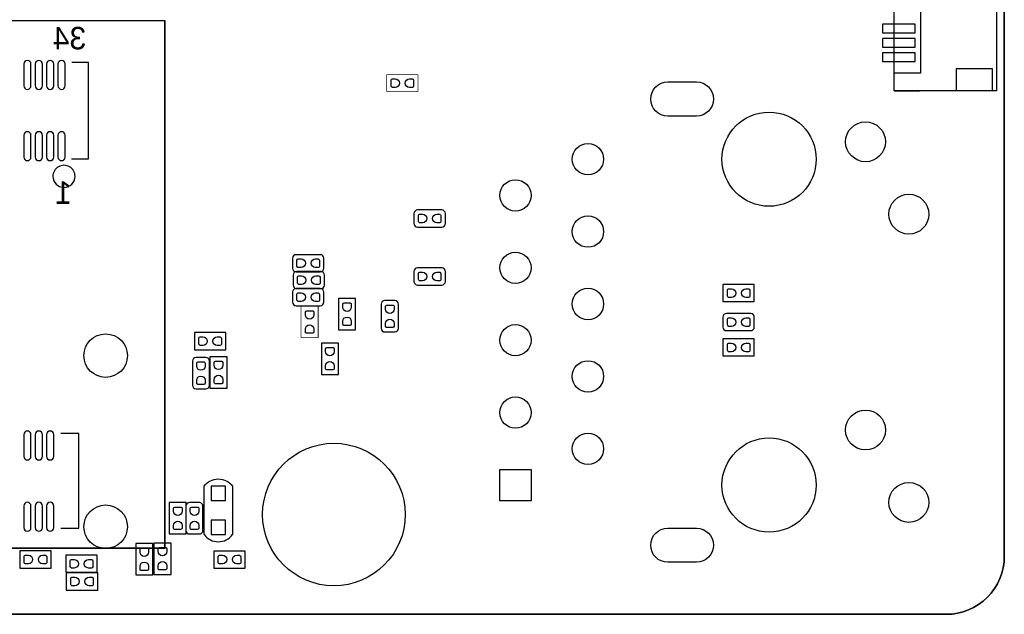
# Model space of a CAD drawing. Extents: x -19.8 to 77.6, y -11.3 to 44.7.
# Tile 9 of 11: x 43.1 to 77.6, y -11.3 to 9.6. Entities that reach past the tile are written whole.
import ezdxf

# ---------------------------------------------------------------- set-up
doc = ezdxf.new("R2010")
doc.units = 0
for name, color, linetype in [('BG_OUTLINE', 1, 'CONTINUOUS'), ('BG_SILKSCREEN_BOTTOM', 1, 'CONTINUOUS'), ('PG_ASSEMBLY_BOTTOM', 12, 'CONTINUOUS'), ('PG_SILKSCREEN_BOTTOM', 7, 'CONTINUOUS'), ('PIN_BOTTOM', 52, 'CONTINUOUS')]:
    doc.layers.add(name, color=color, linetype=linetype)

msp = doc.modelspace()

# ---------------------------------------------------------------- linework, layer by layer
at = {"layer": 'BG_OUTLINE'}
msp.add_lwpolyline([(41.17594, 44.732905), (75.607393, 44.732905, -0.414214), (77.639393, 42.700905), (77.639393, -9.23511, -0.414214), (75.607393, -11.26711), (-9.325788, -11.26711, -0.414214), (-11.357788, -9.23511), (-11.357788, -4.005275)], format="xyb", dxfattribs=at)
msp.add_lwpolyline([(41.17594, 44.732905), (-9.325788, 44.732905, 0.414214), (-11.357788, 42.700905), (-11.357788, 3.425241, 0.414214), (-10.595788, 2.663241), (-10.089947, 2.663241), (-10.089947, -3.243275), (-10.595788, -3.243275, 0.414214), (-11.357788, -4.005275), (-11.357788, -9.23511, 0.414214), (-9.325788, -11.26711), (75.607393, -11.26711, 0.414214), (77.639393, -9.23511), (77.639393, 42.700905, 0.414214), (75.607393, 44.732905)], format="xyb", close=True, dxfattribs=at)
at = {"layer": 'BG_SILKSCREEN_BOTTOM'}
for points in [[(73.779177, 7.092671), (73.779177, 7.872679)], [(73.779177, 7.092671), (74.662538, 7.092671)]]:
    msp.add_lwpolyline(points, dxfattribs=at)
at = {"layer": 'PG_ASSEMBLY_BOTTOM'}
msp.add_lwpolyline([(73.779177, 23.964367), (77.363777, 23.964367), (77.363777, 7.092671), (73.779177, 7.092671)], close=True, dxfattribs=at)
for points in [[(48.208209, 9.554693), (34.728201, 9.554693), (34.728201, -6.935191), (36.728095, -8.935187), (48.208209, -8.935187), (48.208209, 9.554693)], [(56.94713, 2.789453), (56.94713, 2.443251)], [(57.92023, 2.916453), (57.07413, 2.916453)], [(58.04723, 2.443251), (58.04723, 2.789453)], [(57.07413, 2.316251), (57.92023, 2.316251)], [(52.690624, 1.219886), (52.690624, 0.873684)], [(53.663723, 1.346886), (52.817624, 1.346886)], [(53.790723, 0.873684), (53.790723, 1.219886)], [(52.817624, 0.746684), (53.663723, 0.746684)], [(53.681757, 0.757098), (52.835658, 0.757098)], [(56.94713, 0.757453), (56.94713, 0.411251)], [(57.92023, 0.884453), (57.07413, 0.884453)], [(58.04723, 0.411251), (58.04723, 0.757453)], [(52.708658, 0.630098), (52.708658, 0.283896)], [(53.808757, 0.283896), (53.808757, 0.630098)], [(52.690624, 0.031166), (52.690624, -0.315036)], [(53.663723, 0.158166), (52.817624, 0.158166)], [(52.835658, 0.156896), (53.681757, 0.156896)], [(53.790723, -0.315036), (53.790723, 0.031166)], [(57.07413, 0.284251), (57.92023, 0.284251)], [(67.77609, 0.299999), (67.77609, -0.299999)], [(68.87591, 0.299999), (67.77609, 0.299999)], [(68.87591, -0.299999), (68.87591, 0.299999)], [(54.299434, -0.189738), (54.299434, -1.289558)], [(54.899433, -0.189738), (54.299434, -0.189738)], [(54.899433, -1.289558), (54.899433, -0.189738)], [(56.273319, -0.262357), (55.927117, -0.262357)], [(67.77609, -0.299999), (68.87591, -0.299999)], [(52.817624, -0.442036), (53.663723, -0.442036)], [(55.800117, -0.389357), (55.800117, -1.235456)], [(56.400319, -1.235456), (56.400319, -0.389357)], [(67.775811, -0.843001), (67.775811, -1.189203)], [(68.74891, -0.716001), (67.902811, -0.716001)], [(68.87591, -1.189203), (68.87591, -0.843001)], [(54.299434, -1.289558), (54.899433, -1.289558)], [(55.927117, -1.362456), (56.273319, -1.362456)], [(67.902811, -1.316203), (68.74891, -1.316203)], [(49.250854, -1.385545), (49.250854, -1.985543)], [(50.350674, -1.385545), (49.250854, -1.385545)], [(50.350674, -1.985543), (50.350674, -1.385545)], [(67.77609, -1.605001), (67.77609, -2.204999)], [(68.87591, -1.605001), (67.77609, -1.605001)], [(68.87591, -2.204999), (68.87591, -1.605001)], [(49.250854, -1.985543), (50.350674, -1.985543)], [(54.300653, -1.75133), (53.700655, -1.75133)], [(53.700655, -1.75133), (53.700655, -2.85115)], [(54.300653, -2.85115), (54.300653, -1.75133)], [(49.180217, -2.385568), (49.180217, -3.231667)], [(49.653419, -2.258568), (49.307217, -2.258568)], [(49.780419, -3.231667), (49.780419, -2.385568)], [(49.793373, -2.233168), (49.793373, -3.332988)], [(50.393371, -2.233168), (49.793373, -2.233168)], [(50.393371, -3.332988), (50.393371, -2.233168)], [(67.77609, -2.204999), (68.87591, -2.204999)], [(53.700655, -2.85115), (54.300653, -2.85115)], [(49.307217, -3.358667), (49.653419, -3.358667)], [(49.793373, -3.332988), (50.393371, -3.332988)], [(49.588801, -8.470011), (49.588801, -6.769989)], [(50.588799, -6.769989), (50.588799, -8.470011)], [(48.366401, -7.34949), (48.366401, -8.44931)], [(48.966399, -7.34949), (48.366401, -7.34949)], [(48.950397, -7.476211), (48.950397, -8.32231)], [(48.966399, -8.44931), (48.966399, -7.34949)], [(49.423599, -7.349211), (49.077397, -7.349211)], [(49.550599, -8.32231), (49.550599, -7.476211)], [(48.366401, -8.44931), (48.966399, -8.44931)], [(49.077397, -8.44931), (49.423599, -8.44931)], [(47.193429, -8.783574), (47.193429, -9.883394)], [(47.793427, -8.783574), (47.193429, -8.783574)], [(47.793427, -9.883394), (47.793427, -8.783574)], [(47.830207, -8.767826), (47.830207, -9.867646)], [(48.430205, -8.767826), (47.830207, -8.767826)], [(48.430205, -9.867646), (48.430205, -8.767826)], [(43.129962, -9.044915), (43.129962, -9.644913)], [(44.229782, -9.044915), (43.129962, -9.044915)], [(44.229782, -9.644913), (44.229782, -9.044915)], [(44.740322, -9.192235), (44.740322, -9.792233)], [(45.840142, -9.192235), (44.740322, -9.192235)], [(45.840142, -9.792233), (45.840142, -9.192235)], [(49.931828, -9.047201), (49.931828, -9.647199)], [(51.031648, -9.047201), (49.931828, -9.047201)], [(51.031648, -9.647199), (51.031648, -9.047201)], [(43.129962, -9.644913), (44.229782, -9.644913)], [(49.931828, -9.647199), (51.031648, -9.647199)], [(44.740322, -9.792233), (45.840142, -9.792233)], [(44.759626, -9.814027), (44.759626, -10.414025)], [(45.859446, -9.814027), (44.759626, -9.814027)], [(45.859446, -10.414025), (45.859446, -9.814027)], [(47.193429, -9.883394), (47.793427, -9.883394)], [(47.830207, -9.867646), (48.430205, -9.867646)], [(44.759626, -10.414025), (45.859446, -10.414025)]]:
    msp.add_lwpolyline(points, dxfattribs=at)
at = {"layer": 'PG_ASSEMBLY_BOTTOM', "const_width": 0.0254}
for points in [[(55.99049, 7.665999), (55.99049, 7.066001)], [(57.09031, 7.665999), (55.99049, 7.665999)], [(57.09031, 7.066001), (57.09031, 7.665999)], [(55.99049, 7.066001), (57.09031, 7.066001)], [(52.989201, -0.46609), (52.989201, -1.56591)], [(53.589199, -0.46609), (52.989201, -0.46609)], [(53.589199, -1.56591), (53.589199, -0.46609)], [(52.989201, -1.56591), (53.589199, -1.56591)]]:
    msp.add_lwpolyline(points, dxfattribs=at)
at = {"layer": 'PG_ASSEMBLY_BOTTOM'}
for points in [[(57.07413, 2.916453, 0.414135), (56.94713, 2.789453)], [(58.04723, 2.789453, 0.414174), (57.92023, 2.916453)], [(56.94713, 2.443251, 0.414214), (57.07413, 2.316251)], [(57.92023, 2.316251, 0.414253), (58.04723, 2.443251)], [(52.817624, 1.346886, 0.414253), (52.690624, 1.219886)], [(53.790723, 1.219886, 0.414214), (53.663723, 1.346886)], [(52.690624, 0.873684, 0.414174), (52.817624, 0.746684)], [(52.835658, 0.757098, 0.414253), (52.708658, 0.630098)], [(53.663723, 0.746684, 0.414135), (53.790723, 0.873684)], [(53.808757, 0.630098, 0.414214), (53.681757, 0.757098)], [(57.07413, 0.884453, 0.414135), (56.94713, 0.757453)], [(58.04723, 0.757453, 0.414174), (57.92023, 0.884453)], [(56.94713, 0.411251, 0.414214), (57.07413, 0.284251)], [(57.92023, 0.284251, 0.414253), (58.04723, 0.411251)], [(52.817624, 0.158166, 0.414253), (52.690624, 0.031166)], [(52.708658, 0.283896, 0.414174), (52.835658, 0.156896)], [(53.790723, 0.031166, 0.414214), (53.663723, 0.158166)], [(53.681757, 0.156896, 0.414135), (53.808757, 0.283896)], [(52.690624, -0.315036, 0.414174), (52.817624, -0.442036)], [(53.663723, -0.442036, 0.414135), (53.790723, -0.315036)], [(55.927117, -0.262357, 0.414214), (55.800117, -0.389357)], [(56.400319, -0.389357, 0.414135), (56.273319, -0.262357)], [(67.902811, -0.716001, 0.414135), (67.775811, -0.843001)], [(68.87591, -0.843001, 0.414174), (68.74891, -0.716001)], [(55.800117, -1.235456, 0.414253), (55.927117, -1.362456)], [(56.273319, -1.362456, 0.414174), (56.400319, -1.235456)], [(67.775811, -1.189203, 0.414214), (67.902811, -1.316203)], [(68.74891, -1.316203, 0.414253), (68.87591, -1.189203)], [(49.307217, -2.258568, 0.414174), (49.180217, -2.385568)], [(49.780419, -2.385568, 0.414253), (49.653419, -2.258568)], [(49.180217, -3.231667, 0.414135), (49.307217, -3.358667)], [(49.653419, -3.358667, 0.414214), (49.780419, -3.231667)], [(49.588903, -6.769887, -0.503873), (50.588697, -6.769887)], [(49.077397, -7.349211, 0.414214), (48.950397, -7.476211)], [(49.550599, -7.476211, 0.414135), (49.423599, -7.349211)], [(48.950397, -8.32231, 0.414253), (49.077397, -8.44931)], [(49.423599, -8.44931, 0.414174), (49.550599, -8.32231)], [(49.588903, -8.470113, 0.504928), (50.588697, -8.470113)]]:
    msp.add_lwpolyline(points, format="xyb", dxfattribs=at)
at = {"layer": 'PG_SILKSCREEN_BOTTOM'}
for points in [[(77.363777, 23.964367), (77.363777, 7.099783), (73.782377, 7.099783)], [(73.782377, 23.380167), (74.696777, 23.380167), (74.696777, 7.709383), (73.782377, 7.709383)], [(34.728201, 9.554693), (34.728201, -7.562088), (36.111205, -8.945093), (48.228199, -8.945093), (48.228199, 9.554693), (34.728201, 9.554693)], [(44.938188, 4.714697), (45.538085, 4.714697), (45.538085, 8.094701), (44.958305, 8.094701)], [(73.782377, 7.099783), (73.782377, 7.709383)], [(44.568085, -8.245094), (45.195185, -8.245094), (45.195185, -4.925289), (44.568085, -4.925289)], [(49.588801, -8.470011), (49.588801, -6.769989)], [(50.588799, -6.769989), (50.588799, -8.470011)]]:
    msp.add_lwpolyline(points, dxfattribs=at)
msp.add_lwpolyline([(45.066509, 4.09481, 1), (44.289886, 4.094792, 1)], format="xyb", close=True, dxfattribs=at)
for points in [[(49.588903, -6.769887, -0.503873), (50.588697, -6.769887)], [(49.588903, -8.470113, 0.504928), (50.588697, -8.470113)]]:
    msp.add_lwpolyline(points, format="xyb", dxfattribs=at)
at = {"layer": 'PIN_BOTTOM'}
for points in [[(74.51377, 9.432163), (73.37077, 9.432163), (73.37077, 9.127363), (74.51377, 9.127363)], [(74.51377, 8.932164), (73.37077, 8.932164), (73.37077, 8.627364), (74.51377, 8.627364)], [(74.51377, 8.432165), (73.37077, 8.432165), (73.37077, 8.127365), (74.51377, 8.127365)], [(77.227278, 7.870774), (75.957278, 7.870774), (75.957278, 7.108774), (77.227278, 7.108774)], [(61.05445, -7.282142), (59.95435, -7.282142), (59.95435, -6.182042), (61.05445, -6.182042)], [(50.338736, -6.770065), (49.838864, -6.770065), (49.838864, -7.269937), (50.338736, -7.269937)], [(50.338736, -7.970063), (49.838864, -7.970063), (49.838864, -8.469935), (50.338736, -8.469935)]]:
    msp.add_lwpolyline(points, close=True, dxfattribs=at)
for points in [[(43.522113, 7.273798), (43.522113, 8.035798, 1), (43.268113, 8.035798), (43.268113, 7.273798, 1)], [(43.922188, 7.273798), (43.922188, 8.035798, 1), (43.668188, 8.035798), (43.668188, 7.273798, 1)], [(44.322213, 7.273798), (44.322213, 8.035798, 1), (44.068213, 8.035798), (44.068213, 7.273798, 1)], [(44.722288, 7.273798), (44.722288, 8.035798, 1), (44.468288, 8.035798), (44.468288, 7.273798, 1)], [(56.290261, 7.215911), (56.188661, 7.215911, -0.376179), (56.146167, 7.2644), (56.146167, 7.4803, -0.366061), (56.188661, 7.516089), (56.290261, 7.516089, -0.999182)], [(56.790539, 7.516089), (56.892139, 7.516089, -0.376179), (56.934633, 7.4676), (56.934633, 7.2517, -0.366061), (56.892139, 7.215911), (56.790539, 7.215911, -0.999182)], [(65.844395, 7.407859), (66.844393, 7.407859, -1), (66.844393, 6.207963), (65.844395, 6.207963, -1)], [(43.522113, 4.773701), (43.522113, 5.535701, 1), (43.268113, 5.535701), (43.268113, 4.773701, 1)], [(43.922188, 4.773701), (43.922188, 5.535701, 1), (43.668188, 5.535701), (43.668188, 4.773701, 1)], [(44.322213, 4.773701), (44.322213, 5.535701, 1), (44.068213, 5.535701), (44.068213, 4.773701, 1)], [(44.722288, 4.773701), (44.722288, 5.535701, 1), (44.468288, 5.535701), (44.468288, 4.773701, 1)], [(57.24718, 2.466365), (57.14558, 2.466365, -0.376179), (57.103086, 2.514854), (57.103086, 2.730754, -0.366061), (57.14558, 2.766543), (57.24718, 2.766543, -0.999182)], [(57.747459, 2.766543), (57.849059, 2.766543, -0.376179), (57.891553, 2.718054), (57.891553, 2.502154, -0.366061), (57.849059, 2.466365), (57.747459, 2.466365, -0.999182)], [(52.990394, 0.896595), (52.888794, 0.896595, -0.376179), (52.8463, 0.945083), (52.8463, 1.160983, -0.366061), (52.888794, 1.196772), (52.990394, 1.196772, -0.999182)], [(53.490673, 1.196772), (53.592273, 1.196772, -0.376179), (53.634767, 1.148283), (53.634767, 0.932383, -0.366061), (53.592273, 0.896595), (53.490673, 0.896595, -0.999182)], [(57.24718, 0.434365), (57.14558, 0.434365, -0.376179), (57.103086, 0.482854), (57.103086, 0.698754, -0.366061), (57.14558, 0.734543), (57.24718, 0.734543, -0.999182)], [(57.747459, 0.734543), (57.849059, 0.734543, -0.376179), (57.891553, 0.686054), (57.891553, 0.470154, -0.366061), (57.849059, 0.434365), (57.747459, 0.434365, -0.999182)], [(53.008428, 0.306807), (52.906828, 0.306807, -0.376179), (52.864334, 0.355295), (52.864334, 0.571195, -0.366061), (52.906828, 0.606984), (53.008428, 0.606984, -0.999182)], [(53.508707, 0.606984), (53.610307, 0.606984, -0.376179), (53.652801, 0.558495), (53.652801, 0.342595, -0.366061), (53.610307, 0.306807), (53.508707, 0.306807, -0.999182)], [(52.990394, -0.292125), (52.888794, -0.292125, -0.376179), (52.8463, -0.243637), (52.8463, -0.027737, -0.366061), (52.888794, 0.008052), (52.990394, 0.008052, -0.999182)], [(53.490673, 0.008052), (53.592273, 0.008052, -0.376179), (53.634767, -0.040437), (53.634767, -0.256337, -0.366061), (53.592273, -0.292125), (53.490673, -0.292125, -0.999182)], [(68.075861, -0.150089), (67.974261, -0.150089, -0.376179), (67.931767, -0.1016), (67.931767, 0.1143, -0.366061), (67.974261, 0.150089), (68.075861, 0.150089, -0.999182)], [(68.576139, 0.150089), (68.677739, 0.150089, -0.376179), (68.720233, 0.1016), (68.720233, -0.1143, -0.366061), (68.677739, -0.150089), (68.576139, -0.150089, -0.999182)], [(53.139111, -0.765861), (53.139111, -0.664261, -0.376179), (53.1876, -0.621767), (53.4035, -0.621767, -0.366061), (53.439289, -0.664261), (53.439289, -0.765861, -0.999182)], [(54.449345, -0.489509), (54.449345, -0.387909, -0.376179), (54.497834, -0.345415), (54.713734, -0.345415, -0.366061), (54.749522, -0.387909), (54.749522, -0.489509, -0.999182)], [(55.950231, -0.562407), (55.950231, -0.460807, -0.376179), (55.99872, -0.418313), (56.21462, -0.418313, -0.366061), (56.250408, -0.460807), (56.250408, -0.562407, -0.999182)], [(54.749522, -0.989787), (54.749522, -1.091387, -0.376179), (54.701034, -1.133881), (54.485134, -1.133881, -0.366061), (54.449345, -1.091387), (54.449345, -0.989787, -0.999182)], [(56.250408, -1.062685), (56.250408, -1.164285, -0.376179), (56.20192, -1.206779), (55.98602, -1.206779, -0.366061), (55.950231, -1.164285), (55.950231, -1.062685, -0.999182)], [(68.075861, -1.166089), (67.974261, -1.166089, -0.376179), (67.931767, -1.1176), (67.931767, -0.9017, -0.366061), (67.974261, -0.865911), (68.075861, -0.865911, -0.999182)], [(68.576139, -0.865911), (68.677739, -0.865911, -0.376179), (68.720233, -0.9144), (68.720233, -1.1303, -0.366061), (68.677739, -1.166089), (68.576139, -1.166089, -0.999182)], [(53.439289, -1.266139), (53.439289, -1.367739, -0.376179), (53.3908, -1.410233), (53.1749, -1.410233, -0.366061), (53.139111, -1.367739), (53.139111, -1.266139, -0.999182)], [(49.550625, -1.835633), (49.449025, -1.835633, -0.376179), (49.406531, -1.787144), (49.406531, -1.571244, -0.366061), (49.449025, -1.535455), (49.550625, -1.535455, -0.999182)], [(50.050903, -1.535455), (50.152503, -1.535455, -0.376179), (50.194997, -1.583944), (50.194997, -1.799844, -0.366061), (50.152503, -1.835633), (50.050903, -1.835633, -0.999182)], [(53.850565, -2.051101), (53.850565, -1.949501, -0.376179), (53.899054, -1.907007), (54.114954, -1.907007, -0.366061), (54.150743, -1.949501), (54.150743, -2.051101, -0.999182)], [(68.075861, -2.055089), (67.974261, -2.055089, -0.376179), (67.931767, -2.0066), (67.931767, -1.7907, -0.366061), (67.974261, -1.754911), (68.075861, -1.754911, -0.999182)], [(68.576139, -1.754911), (68.677739, -1.754911, -0.376179), (68.720233, -1.8034), (68.720233, -2.0193, -0.366061), (68.677739, -2.055089), (68.576139, -2.055089, -0.999182)], [(49.330127, -2.558339), (49.330127, -2.456739, -0.376179), (49.378616, -2.414245), (49.594516, -2.414245, -0.366061), (49.630305, -2.456739), (49.630305, -2.558339, -0.999182)], [(49.943283, -2.532939), (49.943283, -2.431339, -0.376179), (49.991772, -2.388845), (50.207672, -2.388845, -0.366061), (50.243461, -2.431339), (50.243461, -2.532939, -0.999182)], [(54.150743, -2.551379), (54.150743, -2.652979, -0.376179), (54.102254, -2.695473), (53.886354, -2.695473, -0.366061), (53.850565, -2.652979), (53.850565, -2.551379, -0.999182)], [(49.630305, -3.058617), (49.630305, -3.160217, -0.376179), (49.581816, -3.202711), (49.365916, -3.202711, -0.366061), (49.330127, -3.160217), (49.330127, -3.058617, -0.999182)], [(50.243461, -3.033217), (50.243461, -3.134817, -0.376179), (50.194972, -3.177311), (49.979072, -3.177311, -0.366061), (49.943283, -3.134817), (49.943283, -3.033217, -0.999182)], [(43.522113, -5.726201), (43.522113, -4.964201, 1), (43.268113, -4.964201), (43.268113, -5.726201, 1)], [(43.922188, -5.726201), (43.922188, -4.964201, 1), (43.668188, -4.964201), (43.668188, -5.726201, 1)], [(44.322213, -5.726201), (44.322213, -4.964201, 1), (44.068213, -4.964201), (44.068213, -5.726201, 1)], [(43.522113, -8.226298), (43.522113, -7.464298, 1), (43.268113, -7.464298), (43.268113, -8.226298, 1)], [(43.922188, -8.226298), (43.922188, -7.464298, 1), (43.668188, -7.464298), (43.668188, -8.226298, 1)], [(44.322213, -8.226298), (44.322213, -7.464298, 1), (44.068213, -7.464298), (44.068213, -8.226298, 1)], [(48.516311, -7.649261), (48.516311, -7.547661, -0.376179), (48.5648, -7.505167), (48.7807, -7.505167, -0.366061), (48.816489, -7.547661), (48.816489, -7.649261, -0.999182)], [(49.100511, -7.649261), (49.100511, -7.547661, -0.376179), (49.149, -7.505167), (49.3649, -7.505167, -0.366061), (49.400689, -7.547661), (49.400689, -7.649261, -0.999182)], [(48.816489, -8.149539), (48.816489, -8.251139, -0.376179), (48.768, -8.293633), (48.5521, -8.293633, -0.366061), (48.516311, -8.251139), (48.516311, -8.149539, -0.999182)], [(49.400689, -8.149539), (49.400689, -8.251139, -0.376179), (49.3522, -8.293633), (49.1363, -8.293633, -0.366061), (49.100511, -8.251139), (49.100511, -8.149539, -0.999182)], [(65.844395, -8.242148), (66.844393, -8.242148, -1), (66.844393, -9.442044), (65.844395, -9.442044, -1)], [(47.343339, -9.083345), (47.343339, -8.981745, -0.376179), (47.391828, -8.939251), (47.607728, -8.939251, -0.366061), (47.643517, -8.981745), (47.643517, -9.083345, -0.999182)], [(47.980117, -9.067597), (47.980117, -8.965997, -0.376179), (48.028606, -8.923503), (48.244506, -8.923503, -0.366061), (48.280295, -8.965997), (48.280295, -9.067597, -0.999182)], [(43.429733, -9.495003), (43.328133, -9.495003, -0.376179), (43.285639, -9.446514), (43.285639, -9.230614, -0.366061), (43.328133, -9.194825), (43.429733, -9.194825, -0.999182)], [(43.930011, -9.194825), (44.031611, -9.194825, -0.376179), (44.074105, -9.243314), (44.074105, -9.459214, -0.366061), (44.031611, -9.495003), (43.930011, -9.495003, -0.999182)], [(50.231599, -9.497289), (50.129999, -9.497289, -0.376179), (50.087505, -9.4488), (50.087505, -9.2329, -0.366061), (50.129999, -9.197111), (50.231599, -9.197111, -0.999182)], [(50.731877, -9.197111), (50.833477, -9.197111, -0.376179), (50.875971, -9.2456), (50.875971, -9.4615, -0.366061), (50.833477, -9.497289), (50.731877, -9.497289, -0.999182)], [(45.040093, -9.642323), (44.938493, -9.642323, -0.376179), (44.895999, -9.593834), (44.895999, -9.377934, -0.366061), (44.938493, -9.342145), (45.040093, -9.342145, -0.999182)], [(45.540371, -9.342145), (45.641971, -9.342145, -0.376179), (45.684465, -9.390634), (45.684465, -9.606534, -0.366061), (45.641971, -9.642323), (45.540371, -9.642323, -0.999182)], [(47.643517, -9.583623), (47.643517, -9.685223, -0.376179), (47.595028, -9.727717), (47.379128, -9.727717, -0.366061), (47.343339, -9.685223), (47.343339, -9.583623, -0.999182)], [(48.280295, -9.567875), (48.280295, -9.669475, -0.376179), (48.231806, -9.711969), (48.015906, -9.711969, -0.366061), (47.980117, -9.669475), (47.980117, -9.567875, -0.999182)], [(45.059397, -10.264115), (44.957797, -10.264115, -0.376179), (44.915303, -10.215626), (44.915303, -9.999726, -0.366061), (44.957797, -9.963937), (45.059397, -9.963937, -0.999182)], [(45.559675, -9.963937), (45.661275, -9.963937, -0.376179), (45.703769, -10.012426), (45.703769, -10.228326, -0.366061), (45.661275, -10.264115), (45.559675, -10.264115, -0.999182)]]:
    msp.add_lwpolyline(points, format="xyb", close=True, dxfattribs=at)
for centre, radius in [((69.3944, 4.697908), 1.651), ((72.774404, 5.308016), 0.699999), ((63.0444, 4.697908), 0.55005), ((60.5044, 3.427908), 0.55005), ((74.294289, 2.768016), 0.699999), ((63.0444, 2.157908), 0.55005), ((60.5044, 0.887908), 0.55005), ((63.0444, -0.382092), 0.55005), ((60.5044, -1.652092), 0.55005), ((46.139405, -2.193747), 0.762), ((63.0444, -2.922092), 0.55005), ((60.5044, -4.192092), 0.55005), ((72.774404, -4.8022), 0.699999), ((63.0444, -5.462092), 0.55005), ((69.3944, -6.732092), 1.651), ((54.139389, -7.767091), 2.499995), ((74.294289, -7.3422), 0.699999), ((46.139405, -8.193735), 0.762)]:
    msp.add_circle(centre, radius, dxfattribs=at)

# ---------------------------------------------------------------- texts
at = {"layer": 'BG_SILKSCREEN_BOTTOM', "text_generation_flag": 2}
for s, p in [('34', (45.456856, 8.54964)), ('1', (44.95165, 3.128772))]:
    msp.add_text(s, height=0.7874, dxfattribs=at).set_placement(p)

doc.saveas('drawing.dxf')
